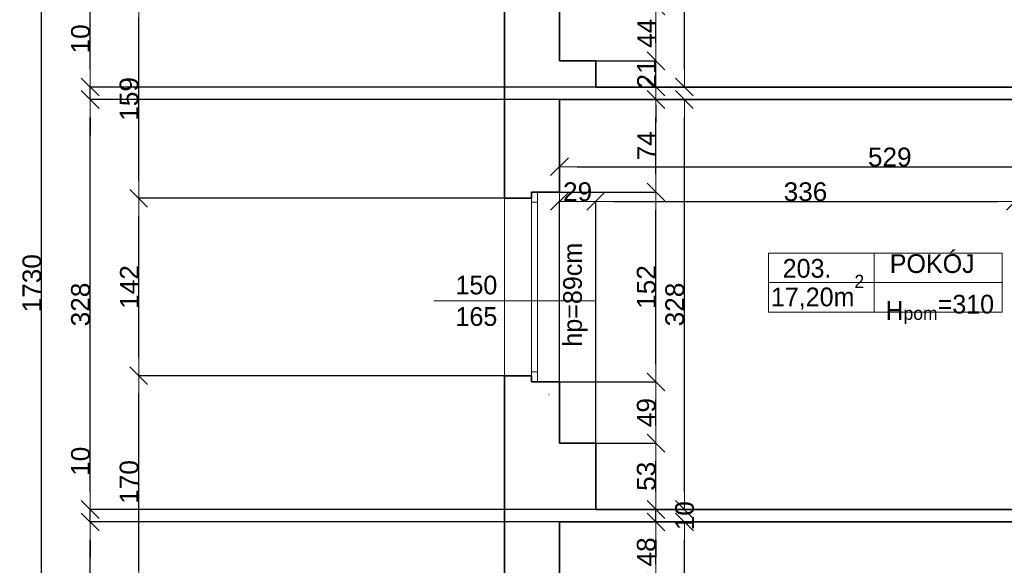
# Model space of a CAD drawing. Header units: metres. Extents: x 7506757 to 756746378, y 5735207 to 582114514.
# Tile 173 of 256: x 7522740 to 7530626, y 5895009 to 5899374. Entities that reach past the tile are written whole.
import ezdxf

# ---------------------------------------------------------------- set-up
doc = ezdxf.new("R2010")
doc.units = ezdxf.units.M
doc.header["$MEASUREMENT"] = 0
doc.header["$PDMODE"] = 2
doc.layers.get('0').update_dxf_attribs({"color": 250, "linetype": 'CONTINUOUS', "lineweight": 100, "plot": 0})
doc.layers.get('Defpoints').update_dxf_attribs({"linetype": 'CONTINUOUS'})
for name, color, linetype, lineweight in [('2D - Ogolne46', 7, 'CONTINUOUS', 18), ('M_OCIANA6', 5, 'CONTINUOUS', 35), ('M_OPISY141', 7, 'CONTINUOUS', 0), ('m_umeblowanie1', 7, 'CONTINUOUS', 13), ('opis1', 7, 'CONTINUOUS', 13)]:
    doc.layers.add(name, color=color, linetype=linetype, lineweight=lineweight)
doc.layers.add('PWYMIAR', color=7, linetype='CONTINUOUS')
doc.styles.add('GENERATED_STYLE_1', font='arial.ttf')
doc.styles.add('GENERATED_STYLE_2', font='txt')
doc.dimstyles.new('GENERATED_STYLE__1', dxfattribs={"dimtxt": 150, "dimasz": 142.5, "dimexe": 0.18, "dimexo": 0, "dimgap": 0.09, "dimtad": 1, "dimdec": 0, "dimlfac": 0.1, "dimzin": 0, "dimdsep": 46, "dimtxsty": 'GENERATED_STYLE_1', "dimblk": 'ARROWHEAD_6', "dimblk1": 'ARROWHEAD_6', "dimblk2": 'ARROWHEAD_6', "dimcen": 0.09, "dimclrd": 251, "dimclre": 251, "dimclrt": 7, "dimazin": 0, "dimtfac": 1, "dimtdec": 4, "dimtmove": 0, "dimatfit": 3, "dimfxl": 0, "dimtolj": 1, "dimtzin": 0, "dimarcsym": 0})
doc.dimstyles.new('GENERATED_STYLE__2', dxfattribs={"dimtxt": 150, "dimasz": 142.5, "dimexe": 0.18, "dimexo": 0, "dimgap": 0.09, "dimtad": 1, "dimtih": 1, "dimtoh": 1, "dimdec": 0, "dimlfac": 0.1, "dimzin": 0, "dimdsep": 46, "dimtxsty": 'GENERATED_STYLE_1', "dimblk": 'ARROWHEAD_6', "dimblk1": 'ARROWHEAD_6', "dimblk2": 'ARROWHEAD_6', "dimcen": 0.09, "dimclrd": 251, "dimclre": 251, "dimclrt": 7, "dimazin": 0, "dimtfac": 1, "dimtdec": 4, "dimtmove": 0, "dimatfit": 3, "dimfxl": 0, "dimtolj": 1, "dimtzin": 0, "dimarcsym": 0})
doc.dimstyles.new('GENERATED_STYLE__3', dxfattribs={"dimtxt": 150, "dimasz": 142.5, "dimexe": 0.18, "dimexo": 0, "dimgap": 0.09, "dimtad": 1, "dimdec": 0, "dimlfac": 0.1, "dimzin": 0, "dimdsep": 46, "dimtxsty": 'GENERATED_STYLE_1', "dimblk": 'ARROWHEAD_6', "dimblk1": 'ARROWHEAD_6', "dimblk2": 'ARROWHEAD_6', "dimcen": 0.09, "dimclrd": 251, "dimclre": 251, "dimclrt": 7, "dimazin": 0, "dimtfac": 1, "dimtdec": 4, "dimtmove": 2, "dimatfit": 3, "dimfxl": 0, "dimtolj": 1, "dimtzin": 0, "dimarcsym": 0})

# ---------------------------------------------------------------- blocks, each defined once
blk = doc.blocks.new('ARROWHEAD_6')
at = {"color": 0, "linetype": 'Continuous', "lineweight": 0}
for p, q in [((0, 0), (-1, 0)), ((-0.5, -0.5), (0.5, 0.5))]:
    blk.add_line(p, q, dxfattribs=at)
blk = doc.blocks.new('*D4998')
at = {"layer": 'Defpoints', "color": 0, "linetype": 'Continuous', "transparency": 16777216}
for p in [(7527063.4, 5899045.6), (7527835.6, 5899045.6), (7527353.4, 5898835.6)]:
    blk.add_point(p, dxfattribs=at)
at = {"layer": 'PWYMIAR', "color": 251, "linetype": 'Continuous', "lineweight": -2, "transparency": 16777216}
for p, q in [((7527835.6, 5899188.1), (7527835.6, 5899330.6)), ((7527063.4, 5899045.6), (7527835.8, 5899045.6)), ((7527835.6, 5898835.6), (7527835.6, 5899045.6)), ((7527353.4, 5898835.6), (7527835.8, 5898835.6)), ((7527835.6, 5898693.1), (7527835.6, 5898550.6))]:
    blk.add_line(p, q, dxfattribs=at)
at = {"layer": 'PWYMIAR', "color": 251, "linetype": 'Continuous', "lineweight": -2, "transparency": 16777216, "xscale": 142.5, "yscale": 142.5, "zscale": 142.5}
for p, rotation in [((7527835.6, 5899045.6), 270), ((7527835.6, 5898835.6), 90)]:
    blk.add_blockref('ARROWHEAD_6', p, dxfattribs=dict(at, rotation=rotation))
at = {"layer": 'PWYMIAR', "color": 7, "linetype": 'Continuous', "lineweight": 13, "transparency": 16777216, "insert": (7527760.3, 5898940.6), "char_height": 150, "attachment_point": 5, "rotation": 90, "style": 'GENERATED_STYLE_1'}
blk.add_mtext('\\A1;21', dxfattribs=at)
blk = doc.blocks.new('*D4999')
at = {"layer": 'Defpoints', "color": 0, "linetype": 'Continuous', "transparency": 16777216}
for p in [(7527063.4, 5899485.6), (7527835.6, 5899485.6), (7527063.4, 5899045.6)]:
    blk.add_point(p, dxfattribs=at)
at = {"layer": 'PWYMIAR', "color": 251, "linetype": 'Continuous', "lineweight": -2, "transparency": 16777216}
for p, q in [((7527063.4, 5899485.6), (7527835.8, 5899485.6)), ((7527835.6, 5899188.1), (7527835.6, 5899343.1)), ((7527063.4, 5899045.6), (7527835.8, 5899045.6))]:
    blk.add_line(p, q, dxfattribs=at)
at = {"layer": 'PWYMIAR', "color": 251, "linetype": 'Continuous', "lineweight": -2, "transparency": 16777216, "xscale": 142.5, "yscale": 142.5, "zscale": 142.5}
for p, rotation in [((7527835.6, 5899485.6), 90), ((7527835.6, 5899045.6), 270)]:
    blk.add_blockref('ARROWHEAD_6', p, dxfattribs=dict(at, rotation=rotation))
at = {"layer": 'PWYMIAR', "color": 7, "linetype": 'Continuous', "lineweight": 13, "transparency": 16777216, "insert": (7527760.6, 5899265.6), "char_height": 150, "attachment_point": 5, "rotation": 90, "style": 'GENERATED_STYLE_1'}
blk.add_mtext('\\A1;44', dxfattribs=at)
blk = doc.blocks.new('*D5014')
at = {"layer": 'Defpoints', "color": 0, "linetype": 'Continuous', "transparency": 16777216}
for p in [(7527063.4, 5895355.6), (7527835.6, 5895355.6), (7527063.4, 5894875.6)]:
    blk.add_point(p, dxfattribs=at)
at = {"layer": 'PWYMIAR', "color": 251, "linetype": 'Continuous', "lineweight": -2, "transparency": 16777216}
for p, q in [((7527063.4, 5895355.6), (7527835.8, 5895355.6)), ((7527835.6, 5895018.1), (7527835.6, 5895213.1)), ((7527063.4, 5894875.6), (7527835.8, 5894875.6))]:
    blk.add_line(p, q, dxfattribs=at)
at = {"layer": 'PWYMIAR', "color": 251, "linetype": 'Continuous', "lineweight": -2, "transparency": 16777216, "xscale": 142.5, "yscale": 142.5, "zscale": 142.5}
for p, rotation in [((7527835.6, 5895355.6), 90), ((7527835.6, 5894875.6), 270)]:
    blk.add_blockref('ARROWHEAD_6', p, dxfattribs=dict(at, rotation=rotation))
at = {"layer": 'PWYMIAR', "color": 7, "linetype": 'Continuous', "lineweight": 13, "transparency": 16777216, "insert": (7527759, 5895115.6), "char_height": 150, "attachment_point": 5, "rotation": 90, "style": 'GENERATED_STYLE_1'}
blk.add_mtext('\\A1;48', dxfattribs=at)
blk = doc.blocks.new('*D5015')
at = {"layer": 'Defpoints', "color": 0, "linetype": 'Continuous', "transparency": 16777216}
for p in [(7527353.4, 5895455.6), (7527835.6, 5895455.6), (7527063.4, 5895355.6)]:
    blk.add_point(p, dxfattribs=at)
at = {"layer": 'PWYMIAR', "color": 251, "linetype": 'Continuous', "lineweight": -2, "transparency": 16777216}
for p, q in [((7527835.6, 5895598.1), (7527835.6, 5895740.6)), ((7527353.4, 5895455.6), (7527835.8, 5895455.6)), ((7527835.6, 5895355.6), (7527835.6, 5895455.6)), ((7527063.4, 5895355.6), (7527835.8, 5895355.6)), ((7527835.6, 5895213.1), (7527835.6, 5895070.6))]:
    blk.add_line(p, q, dxfattribs=at)
at = {"layer": 'PWYMIAR', "color": 251, "linetype": 'Continuous', "lineweight": -2, "transparency": 16777216, "xscale": 142.5, "yscale": 142.5, "zscale": 142.5}
for p, rotation in [((7527835.6, 5895455.6), 270), ((7527835.6, 5895355.6), 90)]:
    blk.add_blockref('ARROWHEAD_6', p, dxfattribs=dict(at, rotation=rotation))
at = {"layer": 'PWYMIAR', "color": 7, "linetype": 'Continuous', "lineweight": 13, "transparency": 16777216, "insert": (7528065.7, 5895405.6), "char_height": 150, "attachment_point": 5, "rotation": 90, "style": 'GENERATED_STYLE_1'}
blk.add_mtext('\\A1;10', dxfattribs=at)
blk = doc.blocks.new('*D5016')
at = {"layer": 'Defpoints', "color": 0, "linetype": 'Continuous', "transparency": 16777216}
for p in [(7527063.4, 5895985.6), (7527835.6, 5895985.6), (7527353.4, 5895455.6)]:
    blk.add_point(p, dxfattribs=at)
at = {"layer": 'PWYMIAR', "color": 251, "linetype": 'Continuous', "lineweight": -2, "transparency": 16777216}
for p, q in [((7527063.4, 5895985.6), (7527835.8, 5895985.6)), ((7527835.6, 5895598.1), (7527835.6, 5895843.1)), ((7527353.4, 5895455.6), (7527835.8, 5895455.6))]:
    blk.add_line(p, q, dxfattribs=at)
at = {"layer": 'PWYMIAR', "color": 251, "linetype": 'Continuous', "lineweight": -2, "transparency": 16777216, "xscale": 142.5, "yscale": 142.5, "zscale": 142.5}
for p, rotation in [((7527835.6, 5895985.6), 90), ((7527835.6, 5895455.6), 270)]:
    blk.add_blockref('ARROWHEAD_6', p, dxfattribs=dict(at, rotation=rotation))
at = {"layer": 'PWYMIAR', "color": 7, "linetype": 'Continuous', "lineweight": 13, "transparency": 16777216, "insert": (7527758.9, 5895720.6), "char_height": 150, "attachment_point": 5, "rotation": 90, "style": 'GENERATED_STYLE_1'}
blk.add_mtext('\\A1;53', dxfattribs=at)
blk = doc.blocks.new('*D5017')
at = {"layer": 'Defpoints', "color": 0, "linetype": 'Continuous', "transparency": 16777216}
for p in [(7527063.4, 5896475.6), (7527835.6, 5896475.6), (7527063.4, 5895985.6)]:
    blk.add_point(p, dxfattribs=at)
at = {"layer": 'PWYMIAR', "color": 251, "linetype": 'Continuous', "lineweight": -2, "transparency": 16777216}
for p, q in [((7527063.4, 5896475.6), (7527835.8, 5896475.6)), ((7527835.6, 5896128.1), (7527835.6, 5896333.1)), ((7527063.4, 5895985.6), (7527835.8, 5895985.6))]:
    blk.add_line(p, q, dxfattribs=at)
at = {"layer": 'PWYMIAR', "color": 251, "linetype": 'Continuous', "lineweight": -2, "transparency": 16777216, "xscale": 142.5, "yscale": 142.5, "zscale": 142.5}
for p, rotation in [((7527835.6, 5896475.6), 90), ((7527835.6, 5895985.6), 270)]:
    blk.add_blockref('ARROWHEAD_6', p, dxfattribs=dict(at, rotation=rotation))
at = {"layer": 'PWYMIAR', "color": 7, "linetype": 'Continuous', "lineweight": 13, "transparency": 16777216, "insert": (7527759, 5896230.6), "char_height": 150, "attachment_point": 5, "rotation": 90, "style": 'GENERATED_STYLE_1'}
blk.add_mtext('\\A1;49', dxfattribs=at)
blk = doc.blocks.new('*D5018')
at = {"layer": 'Defpoints', "color": 0, "linetype": 'Continuous', "transparency": 16777216}
for p in [(7527063.4, 5897995.6), (7527835.6, 5897995.6), (7527063.4, 5896475.6)]:
    blk.add_point(p, dxfattribs=at)
at = {"layer": 'PWYMIAR', "color": 251, "linetype": 'Continuous', "lineweight": -2, "transparency": 16777216}
for p, q in [((7527063.4, 5897995.6), (7527835.8, 5897995.6)), ((7527835.6, 5896618.1), (7527835.6, 5897853.1)), ((7527063.4, 5896475.6), (7527835.8, 5896475.6))]:
    blk.add_line(p, q, dxfattribs=at)
at = {"layer": 'PWYMIAR', "color": 251, "linetype": 'Continuous', "lineweight": -2, "transparency": 16777216, "xscale": 142.5, "yscale": 142.5, "zscale": 142.5}
for p, rotation in [((7527835.6, 5897995.6), 90), ((7527835.6, 5896475.6), 270)]:
    blk.add_blockref('ARROWHEAD_6', p, dxfattribs=dict(at, rotation=rotation))
at = {"layer": 'PWYMIAR', "color": 7, "linetype": 'Continuous', "lineweight": 13, "transparency": 16777216, "insert": (7527759, 5897235.6), "char_height": 150, "attachment_point": 5, "rotation": 90, "style": 'GENERATED_STYLE_1'}
blk.add_mtext('\\A1;152', dxfattribs=at)
blk = doc.blocks.new('*D5019')
at = {"layer": 'Defpoints', "color": 0, "linetype": 'Continuous', "transparency": 16777216}
for p in [(7527063.4, 5898735.6), (7527835.6, 5898735.6), (7527063.4, 5897995.6)]:
    blk.add_point(p, dxfattribs=at)
at = {"layer": 'PWYMIAR', "color": 251, "linetype": 'Continuous', "lineweight": -2, "transparency": 16777216}
for p, q in [((7527063.4, 5898735.6), (7527835.8, 5898735.6)), ((7527835.6, 5898138.1), (7527835.6, 5898593.1)), ((7527063.4, 5897995.6), (7527835.8, 5897995.6))]:
    blk.add_line(p, q, dxfattribs=at)
at = {"layer": 'PWYMIAR', "color": 251, "linetype": 'Continuous', "lineweight": -2, "transparency": 16777216, "xscale": 142.5, "yscale": 142.5, "zscale": 142.5}
for p, rotation in [((7527835.6, 5898735.6), 90), ((7527835.6, 5897995.6), 270)]:
    blk.add_blockref('ARROWHEAD_6', p, dxfattribs=dict(at, rotation=rotation))
at = {"layer": 'PWYMIAR', "color": 7, "linetype": 'Continuous', "lineweight": 13, "transparency": 16777216, "insert": (7527760.6, 5898365.6), "char_height": 150, "attachment_point": 5, "rotation": 90, "style": 'GENERATED_STYLE_1'}
blk.add_mtext('\\A1;74', dxfattribs=at)
blk = doc.blocks.new('*D5021')
at = {"layer": 'Defpoints', "color": 0, "linetype": 'Continuous', "transparency": 16777216}
for p in [(7527283.4, 5902215.6), (7528063.9, 5902215.6), (7527353.4, 5898835.6)]:
    blk.add_point(p, dxfattribs=at)
at = {"layer": 'PWYMIAR', "color": 251, "linetype": 'Continuous', "lineweight": -2, "transparency": 16777216}
for p, q in [((7527283.4, 5902215.6), (7528064.1, 5902215.6)), ((7528063.9, 5898978.1), (7528063.9, 5902073.1)), ((7527353.4, 5898835.6), (7528064.1, 5898835.6))]:
    blk.add_line(p, q, dxfattribs=at)
at = {"layer": 'PWYMIAR', "color": 251, "linetype": 'Continuous', "lineweight": -2, "transparency": 16777216, "xscale": 142.5, "yscale": 142.5, "zscale": 142.5}
for p, rotation in [((7528063.9, 5902215.6), 90), ((7528063.9, 5898835.6), 270)]:
    blk.add_blockref('ARROWHEAD_6', p, dxfattribs=dict(at, rotation=rotation))
at = {"layer": 'PWYMIAR', "color": 7, "linetype": 'Continuous', "lineweight": 13, "transparency": 16777216, "insert": (7527987.1, 5900525.6), "char_height": 150, "attachment_point": 5, "rotation": 90, "style": 'GENERATED_STYLE_1'}
blk.add_mtext('\\A1;338', dxfattribs=at)
blk = doc.blocks.new('*D5022')
at = {"layer": 'Defpoints', "color": 0, "linetype": 'Continuous', "transparency": 16777216}
for p in [(7527063.4, 5898735.6), (7528063.9, 5898735.6), (7527353.4, 5895455.6)]:
    blk.add_point(p, dxfattribs=at)
at = {"layer": 'PWYMIAR', "color": 251, "linetype": 'Continuous', "lineweight": -2, "transparency": 16777216}
for p, q in [((7527063.4, 5898735.6), (7528064.1, 5898735.6)), ((7528063.9, 5895598.1), (7528063.9, 5898593.1)), ((7527353.4, 5895455.6), (7528064.1, 5895455.6))]:
    blk.add_line(p, q, dxfattribs=at)
at = {"layer": 'PWYMIAR', "color": 251, "linetype": 'Continuous', "lineweight": -2, "transparency": 16777216, "xscale": 142.5, "yscale": 142.5, "zscale": 142.5}
for p, rotation in [((7528063.9, 5898735.6), 90), ((7528063.9, 5895455.6), 270)]:
    blk.add_blockref('ARROWHEAD_6', p, dxfattribs=dict(at, rotation=rotation))
at = {"layer": 'PWYMIAR', "color": 7, "linetype": 'Continuous', "lineweight": 13, "transparency": 16777216, "insert": (7527987.1, 5897095.6), "char_height": 150, "attachment_point": 5, "rotation": 90, "style": 'GENERATED_STYLE_1'}
blk.add_mtext('\\A1;328', dxfattribs=at)
blk = doc.blocks.new('*D5023')
at = {"layer": 'Defpoints', "color": 0, "linetype": 'Continuous', "transparency": 16777216}
for p in [(7527063.4, 5895355.6), (7528064.1, 5895355.6), (7527063.4, 5892175.6)]:
    blk.add_point(p, dxfattribs=at)
at = {"layer": 'PWYMIAR', "color": 251, "linetype": 'Continuous', "lineweight": -2, "transparency": 16777216}
for p, q in [((7527063.4, 5895355.6), (7528064.3, 5895355.6)), ((7528064.1, 5892318.1), (7528064.1, 5895213.1)), ((7527063.4, 5892175.6), (7528064.3, 5892175.6))]:
    blk.add_line(p, q, dxfattribs=at)
at = {"layer": 'PWYMIAR', "color": 251, "linetype": 'Continuous', "lineweight": -2, "transparency": 16777216, "xscale": 142.5, "yscale": 142.5, "zscale": 142.5}
for p, rotation in [((7528064.1, 5895355.6), 90), ((7528064.1, 5892175.6), 270)]:
    blk.add_blockref('ARROWHEAD_6', p, dxfattribs=dict(at, rotation=rotation))
at = {"layer": 'PWYMIAR', "color": 7, "linetype": 'Continuous', "lineweight": 13, "transparency": 16777216, "insert": (7527987.4, 5893765.6), "char_height": 150, "attachment_point": 5, "rotation": 90, "style": 'GENERATED_STYLE_1'}
blk.add_mtext('\\A1;318', dxfattribs=at)
blk = doc.blocks.new('*D5053')
at = {"layer": 'Defpoints', "color": 0, "linetype": 'Continuous', "transparency": 16777216}
for p in [(7527353.4, 5897920.6), (7527063.4, 5895985.6), (7527353.4, 5895985.6)]:
    blk.add_point(p, dxfattribs=at)
at = {"layer": 'PWYMIAR', "color": 251, "linetype": 'Continuous', "lineweight": -2, "transparency": 16777216}
for p, q in [((7527063.4, 5895985.6), (7527063.4, 5897920.8)), ((7527205.9, 5897920.6), (7527210.9, 5897920.6)), ((7527353.4, 5895985.6), (7527353.4, 5897920.8))]:
    blk.add_line(p, q, dxfattribs=at)
at = {"layer": 'PWYMIAR', "color": 251, "linetype": 'Continuous', "lineweight": -2, "transparency": 16777216, "xscale": 142.5, "yscale": 142.5, "zscale": 142.5, "rotation": 180}
blk.add_blockref('ARROWHEAD_6', (7527063.4, 5897920.6), dxfattribs=at)
at = {"layer": 'PWYMIAR', "color": 251, "linetype": 'Continuous', "lineweight": -2, "transparency": 16777216, "xscale": 142.5, "yscale": 142.5, "zscale": 142.5}
blk.add_blockref('ARROWHEAD_6', (7527353.4, 5897920.6), dxfattribs=at)
at = {"layer": 'PWYMIAR', "color": 7, "linetype": 'Continuous', "lineweight": 13, "transparency": 16777216, "insert": (7527208.4, 5897997.3), "char_height": 150, "attachment_point": 5, "style": 'GENERATED_STYLE_1'}
blk.add_mtext('\\A1;29', dxfattribs=at)
blk = doc.blocks.new('*D5054')
at = {"layer": 'Defpoints', "color": 0, "linetype": 'Continuous', "transparency": 16777216}
for p in [(7530713.4, 5897920.6), (7527353.4, 5895985.6), (7530713.4, 5895455.6)]:
    blk.add_point(p, dxfattribs=at)
at = {"layer": 'PWYMIAR', "color": 251, "linetype": 'Continuous', "lineweight": -2, "transparency": 16777216}
for p, q in [((7527353.4, 5895985.6), (7527353.4, 5897920.8)), ((7527495.9, 5897920.6), (7530570.9, 5897920.6)), ((7530713.4, 5895455.6), (7530713.4, 5897920.8))]:
    blk.add_line(p, q, dxfattribs=at)
at = {"layer": 'PWYMIAR', "color": 251, "linetype": 'Continuous', "lineweight": -2, "transparency": 16777216, "xscale": 142.5, "yscale": 142.5, "zscale": 142.5, "rotation": 180}
blk.add_blockref('ARROWHEAD_6', (7527353.4, 5897920.6), dxfattribs=at)
at = {"layer": 'PWYMIAR', "color": 251, "linetype": 'Continuous', "lineweight": -2, "transparency": 16777216, "xscale": 142.5, "yscale": 142.5, "zscale": 142.5}
blk.add_blockref('ARROWHEAD_6', (7530713.4, 5897920.6), dxfattribs=at)
at = {"layer": 'PWYMIAR', "color": 7, "linetype": 'Continuous', "lineweight": 13, "transparency": 16777216, "insert": (7529033.4, 5897997.3), "char_height": 150, "attachment_point": 5, "style": 'GENERATED_STYLE_1'}
blk.add_mtext('\\A1;336', dxfattribs=at)
blk = doc.blocks.new('*D5057')
at = {"layer": 'Defpoints', "color": 0, "linetype": 'Continuous', "transparency": 16777216}
for p in [(7527063.4, 5898735.6), (7532353.4, 5898735.6), (7532353.4, 5898198.3)]:
    blk.add_point(p, dxfattribs=at)
at = {"layer": 'PWYMIAR', "color": 251, "linetype": 'Continuous', "lineweight": -2, "transparency": 16777216}
for p, q in [((7527063.4, 5898735.6), (7527063.4, 5898198.2)), ((7532353.4, 5898735.6), (7532353.4, 5898198.2)), ((7527205.9, 5898198.3), (7532210.9, 5898198.3))]:
    blk.add_line(p, q, dxfattribs=at)
at = {"layer": 'PWYMIAR', "color": 251, "linetype": 'Continuous', "lineweight": -2, "transparency": 16777216, "xscale": 142.5, "yscale": 142.5, "zscale": 142.5, "rotation": 180}
blk.add_blockref('ARROWHEAD_6', (7527063.4, 5898198.3), dxfattribs=at)
at = {"layer": 'PWYMIAR', "color": 251, "linetype": 'Continuous', "lineweight": -2, "transparency": 16777216, "xscale": 142.5, "yscale": 142.5, "zscale": 142.5}
blk.add_blockref('ARROWHEAD_6', (7532353.4, 5898198.3), dxfattribs=at)
at = {"layer": 'PWYMIAR', "color": 7, "linetype": 'Continuous', "lineweight": 13, "transparency": 16777216, "insert": (7529708.4, 5898275), "char_height": 150, "attachment_point": 5, "style": 'GENERATED_STYLE_1'}
blk.add_mtext('\\A1;529', dxfattribs=at)
blk = doc.blocks.new('*D5350')
at = {"layer": 'Defpoints', "color": 0, "linetype": 'Continuous', "transparency": 16777216}
for p in [(7523693.6, 5896525.6), (7526623.4, 5896525.6), (7526623.4, 5894825.6)]:
    blk.add_point(p, dxfattribs=at)
at = {"layer": 'PWYMIAR', "color": 251, "linetype": 'Continuous', "lineweight": -2, "transparency": 16777216}
for p, q in [((7526623.4, 5896525.6), (7523693.4, 5896525.6)), ((7523693.6, 5894968.1), (7523693.6, 5896383.1)), ((7526623.4, 5894825.6), (7523693.4, 5894825.6))]:
    blk.add_line(p, q, dxfattribs=at)
at = {"layer": 'PWYMIAR', "color": 251, "linetype": 'Continuous', "lineweight": -2, "transparency": 16777216, "xscale": 142.5, "yscale": 142.5, "zscale": 142.5}
for p, rotation in [((7523693.6, 5896525.6), 90), ((7523693.6, 5894825.6), 270)]:
    blk.add_blockref('ARROWHEAD_6', p, dxfattribs=dict(at, rotation=rotation))
at = {"layer": 'PWYMIAR', "color": 7, "linetype": 'Continuous', "lineweight": 13, "transparency": 16777216, "insert": (7523616.9, 5895675.6), "char_height": 150, "attachment_point": 5, "rotation": 90, "style": 'GENERATED_STYLE_1'}
blk.add_mtext('\\A1;170', dxfattribs=at)
blk = doc.blocks.new('*D5351')
at = {"layer": 'Defpoints', "color": 0, "linetype": 'Continuous', "transparency": 16777216}
for p in [(7523693.6, 5897945.6), (7526623.4, 5897945.6), (7526623.4, 5896525.6)]:
    blk.add_point(p, dxfattribs=at)
at = {"layer": 'PWYMIAR', "color": 251, "linetype": 'Continuous', "lineweight": -2, "transparency": 16777216}
for p, q in [((7526623.4, 5897945.6), (7523693.4, 5897945.6)), ((7523693.6, 5896668.1), (7523693.6, 5897803.1)), ((7526623.4, 5896525.6), (7523693.4, 5896525.6))]:
    blk.add_line(p, q, dxfattribs=at)
at = {"layer": 'PWYMIAR', "color": 251, "linetype": 'Continuous', "lineweight": -2, "transparency": 16777216, "xscale": 142.5, "yscale": 142.5, "zscale": 142.5}
for p, rotation in [((7523693.6, 5897945.6), 90), ((7523693.6, 5896525.6), 270)]:
    blk.add_blockref('ARROWHEAD_6', p, dxfattribs=dict(at, rotation=rotation))
at = {"layer": 'PWYMIAR', "color": 7, "linetype": 'Continuous', "lineweight": 13, "transparency": 16777216, "insert": (7523618.2, 5897235.6), "char_height": 150, "attachment_point": 5, "rotation": 90, "style": 'GENERATED_STYLE_1'}
blk.add_mtext('\\A1;142', dxfattribs=at)
blk = doc.blocks.new('*D5352')
at = {"layer": 'Defpoints', "color": 0, "linetype": 'Continuous', "transparency": 16777216}
for p in [(7523693.6, 5899535.6), (7526623.4, 5899535.6), (7526623.4, 5897945.6)]:
    blk.add_point(p, dxfattribs=at)
at = {"layer": 'PWYMIAR', "color": 251, "linetype": 'Continuous', "lineweight": -2, "transparency": 16777216}
for p, q in [((7526623.4, 5899535.6), (7523693.4, 5899535.6)), ((7523693.6, 5898088.1), (7523693.6, 5899393.1)), ((7526623.4, 5897945.6), (7523693.4, 5897945.6))]:
    blk.add_line(p, q, dxfattribs=at)
at = {"layer": 'PWYMIAR', "color": 251, "linetype": 'Continuous', "lineweight": -2, "transparency": 16777216, "xscale": 142.5, "yscale": 142.5, "zscale": 142.5}
for p, rotation in [((7523693.6, 5899535.6), 90), ((7523693.6, 5897945.6), 270)]:
    blk.add_blockref('ARROWHEAD_6', p, dxfattribs=dict(at, rotation=rotation))
at = {"layer": 'PWYMIAR', "color": 7, "linetype": 'Continuous', "lineweight": 13, "transparency": 16777216, "insert": (7523616.9, 5898740.6), "char_height": 150, "attachment_point": 5, "rotation": 90, "style": 'GENERATED_STYLE_1'}
blk.add_mtext('\\A1;159', dxfattribs=at)
blk = doc.blocks.new('*D5361')
at = {"layer": 'Defpoints', "color": 0, "linetype": 'Continuous', "transparency": 16777216}
for p in [(7523304.4, 5895355.6), (7527063.4, 5895355.6), (7527063.4, 5892175.6)]:
    blk.add_point(p, dxfattribs=at)
at = {"layer": 'PWYMIAR', "color": 251, "linetype": 'Continuous', "lineweight": -2, "transparency": 16777216}
for p, q in [((7527063.4, 5895355.6), (7523304.3, 5895355.6)), ((7523304.4, 5892318.1), (7523304.4, 5895213.1)), ((7527063.4, 5892175.6), (7523304.3, 5892175.6))]:
    blk.add_line(p, q, dxfattribs=at)
at = {"layer": 'PWYMIAR', "color": 251, "linetype": 'Continuous', "lineweight": -2, "transparency": 16777216, "xscale": 142.5, "yscale": 142.5, "zscale": 142.5}
for p, rotation in [((7523304.4, 5895355.6), 90), ((7523304.4, 5892175.6), 270)]:
    blk.add_blockref('ARROWHEAD_6', p, dxfattribs=dict(at, rotation=rotation))
at = {"layer": 'PWYMIAR', "color": 7, "linetype": 'Continuous', "lineweight": 13, "transparency": 16777216, "insert": (7523227.7, 5893765.6), "char_height": 150, "attachment_point": 5, "rotation": 90, "style": 'GENERATED_STYLE_1'}
blk.add_mtext('\\A1;318', dxfattribs=at)
blk = doc.blocks.new('*D5362')
at = {"layer": 'Defpoints', "color": 0, "linetype": 'Continuous', "transparency": 16777216}
for p in [(7523304.4, 5895455.6), (7527353.4, 5895455.6), (7527063.4, 5895355.6)]:
    blk.add_point(p, dxfattribs=at)
at = {"layer": 'PWYMIAR', "color": 251, "linetype": 'Continuous', "lineweight": -2, "transparency": 16777216}
for p, q in [((7523304.4, 5895598.1), (7523304.4, 5895941)), ((7527353.4, 5895455.6), (7523304.3, 5895455.6)), ((7523304.4, 5895355.6), (7523304.4, 5895455.6)), ((7527063.4, 5895355.6), (7523304.3, 5895355.6)), ((7523304.4, 5895213.1), (7523304.4, 5895070.6))]:
    blk.add_line(p, q, dxfattribs=at)
at = {"layer": 'PWYMIAR', "color": 251, "linetype": 'Continuous', "lineweight": -2, "transparency": 16777216, "xscale": 142.5, "yscale": 142.5, "zscale": 142.5}
for p, rotation in [((7523304.4, 5895455.6), 270), ((7523304.4, 5895355.6), 90)]:
    blk.add_blockref('ARROWHEAD_6', p, dxfattribs=dict(at, rotation=rotation))
at = {"layer": 'PWYMIAR', "color": 7, "linetype": 'Continuous', "lineweight": 13, "transparency": 16777216, "insert": (7523227.8, 5895840.8), "char_height": 150, "attachment_point": 5, "rotation": 90, "style": 'GENERATED_STYLE_1'}
blk.add_mtext('\\A1;10', dxfattribs=at)
blk = doc.blocks.new('*D5363')
at = {"layer": 'Defpoints', "color": 0, "linetype": 'Continuous', "transparency": 16777216}
for p in [(7523304.4, 5898735.6), (7527063.4, 5898735.6), (7527353.4, 5895455.6)]:
    blk.add_point(p, dxfattribs=at)
at = {"layer": 'PWYMIAR', "color": 251, "linetype": 'Continuous', "lineweight": -2, "transparency": 16777216}
for p, q in [((7527063.4, 5898735.6), (7523304.3, 5898735.6)), ((7523304.4, 5895598.1), (7523304.4, 5898593.1)), ((7527353.4, 5895455.6), (7523304.3, 5895455.6))]:
    blk.add_line(p, q, dxfattribs=at)
at = {"layer": 'PWYMIAR', "color": 251, "linetype": 'Continuous', "lineweight": -2, "transparency": 16777216, "xscale": 142.5, "yscale": 142.5, "zscale": 142.5}
for p, rotation in [((7523304.4, 5898735.6), 90), ((7523304.4, 5895455.6), 270)]:
    blk.add_blockref('ARROWHEAD_6', p, dxfattribs=dict(at, rotation=rotation))
at = {"layer": 'PWYMIAR', "color": 7, "linetype": 'Continuous', "lineweight": 13, "transparency": 16777216, "insert": (7523227.7, 5897095.6), "char_height": 150, "attachment_point": 5, "rotation": 90, "style": 'GENERATED_STYLE_1'}
blk.add_mtext('\\A1;328', dxfattribs=at)
blk = doc.blocks.new('*D5364')
at = {"layer": 'Defpoints', "color": 0, "linetype": 'Continuous', "transparency": 16777216}
for p in [(7523304.4, 5898835.6), (7527353.4, 5898835.6), (7527063.4, 5898735.6)]:
    blk.add_point(p, dxfattribs=at)
at = {"layer": 'PWYMIAR', "color": 251, "linetype": 'Continuous', "lineweight": -2, "transparency": 16777216}
for p, q in [((7523304.4, 5898978.1), (7523304.4, 5899321)), ((7527353.4, 5898835.6), (7523304.3, 5898835.6)), ((7523304.4, 5898735.6), (7523304.4, 5898835.6)), ((7527063.4, 5898735.6), (7523304.3, 5898735.6)), ((7523304.4, 5898593.1), (7523304.4, 5898450.6))]:
    blk.add_line(p, q, dxfattribs=at)
at = {"layer": 'PWYMIAR', "color": 251, "linetype": 'Continuous', "lineweight": -2, "transparency": 16777216, "xscale": 142.5, "yscale": 142.5, "zscale": 142.5}
for p, rotation in [((7523304.4, 5898835.6), 270), ((7523304.4, 5898735.6), 90)]:
    blk.add_blockref('ARROWHEAD_6', p, dxfattribs=dict(at, rotation=rotation))
at = {"layer": 'PWYMIAR', "color": 7, "linetype": 'Continuous', "lineweight": 13, "transparency": 16777216, "insert": (7523227.8, 5899220.8), "char_height": 150, "attachment_point": 5, "rotation": 90, "style": 'GENERATED_STYLE_1'}
blk.add_mtext('\\A1;10', dxfattribs=at)
blk = doc.blocks.new('*D5365')
at = {"layer": 'Defpoints', "color": 0, "linetype": 'Continuous', "transparency": 16777216}
for p in [(7523304.4, 5902215.6), (7527283.4, 5902215.6), (7527353.4, 5898835.6)]:
    blk.add_point(p, dxfattribs=at)
at = {"layer": 'PWYMIAR', "color": 251, "linetype": 'Continuous', "lineweight": -2, "transparency": 16777216}
for p, q in [((7527283.4, 5902215.6), (7523304.3, 5902215.6)), ((7523304.4, 5898978.1), (7523304.4, 5902073.1)), ((7527353.4, 5898835.6), (7523304.3, 5898835.6))]:
    blk.add_line(p, q, dxfattribs=at)
at = {"layer": 'PWYMIAR', "color": 251, "linetype": 'Continuous', "lineweight": -2, "transparency": 16777216, "xscale": 142.5, "yscale": 142.5, "zscale": 142.5}
for p, rotation in [((7523304.4, 5902215.6), 90), ((7523304.4, 5898835.6), 270)]:
    blk.add_blockref('ARROWHEAD_6', p, dxfattribs=dict(at, rotation=rotation))
at = {"layer": 'PWYMIAR', "color": 7, "linetype": 'Continuous', "lineweight": 13, "transparency": 16777216, "insert": (7523227.7, 5900525.6), "char_height": 150, "attachment_point": 5, "rotation": 90, "style": 'GENERATED_STYLE_1'}
blk.add_mtext('\\A1;338', dxfattribs=at)
blk = doc.blocks.new('*D5370')
at = {"layer": 'Defpoints', "color": 0, "linetype": 'Continuous', "transparency": 16777216}
for p in [(7522915.3, 5905915.6), (7526623.4, 5905915.6), (7526623.4, 5888615.6)]:
    blk.add_point(p, dxfattribs=at)
at = {"layer": 'PWYMIAR', "color": 251, "linetype": 'Continuous', "lineweight": -2, "transparency": 16777216}
for p, q in [((7526623.4, 5905915.6), (7522915.1, 5905915.6)), ((7522915.3, 5888758.1), (7522915.3, 5905773.1)), ((7526623.4, 5888615.6), (7522915.1, 5888615.6))]:
    blk.add_line(p, q, dxfattribs=at)
at = {"layer": 'PWYMIAR', "color": 251, "linetype": 'Continuous', "lineweight": -2, "transparency": 16777216, "xscale": 142.5, "yscale": 142.5, "zscale": 142.5}
for p, rotation in [((7522915.3, 5905915.6), 90), ((7522915.3, 5888615.6), 270)]:
    blk.add_blockref('ARROWHEAD_6', p, dxfattribs=dict(at, rotation=rotation))
at = {"layer": 'PWYMIAR', "color": 7, "linetype": 'Continuous', "lineweight": 13, "transparency": 16777216, "insert": (7522838.6, 5897265.6), "char_height": 150, "attachment_point": 5, "rotation": 90, "style": 'GENERATED_STYLE_1'}
blk.add_mtext('\\A1;1730', dxfattribs=at)

msp = doc.modelspace()

# ---------------------------------------------------------------- linework, layer by layer
at = {"layer": 'M_OCIANA6', "linetype": 'Continuous'}
for p, q in [((7526623.4, 5897945.6), (7526623.4, 5899535.6)), ((7527063.4, 5899045.6), (7527063.4, 5899535.6)), ((7527063.4, 5899045.6), (7527353.4, 5899045.6)), ((7527353.4, 5899045.6), (7527353.4, 5898835.6)), ((7527353.4, 5898835.6), (7532353.4, 5898835.6)), ((7527063.4, 5898735.6), (7532353.4, 5898735.6)), ((7527063.4, 5897995.6), (7527063.4, 5898735.6)), ((7526838.4, 5897995.6), (7527063.4, 5897995.6)), ((7527063.4, 5897995.6), (7526838.4, 5897995.6)), ((7526838.4, 5897995.6), (7526838.4, 5897945.6)), ((7526838.4, 5897945.6), (7526623.4, 5897945.6)), ((7526838.4, 5897975.6), (7526838.4, 5897945.6)), ((7526623.4, 5894825.6), (7526623.4, 5896525.6)), ((7526838.4, 5896525.6), (7526623.4, 5896525.6)), ((7526838.4, 5896475.6), (7526838.4, 5896525.6)), ((7526838.4, 5896475.6), (7526838.4, 5896525.6)), ((7527063.4, 5896475.6), (7526838.4, 5896475.6)), ((7526838.4, 5896475.6), (7527023.4, 5896475.6)), ((7527023.4, 5896475.6), (7526838.4, 5896475.6)), ((7527063.4, 5895985.6), (7527063.4, 5896475.6)), ((7527063.4, 5895985.6), (7527353.4, 5895985.6)), ((7527353.4, 5895985.6), (7527353.4, 5895455.6)), ((7527353.4, 5895455.6), (7530713.4, 5895455.6)), ((7527063.4, 5894865.6), (7527063.4, 5895355.6)), ((7527063.4, 5895355.6), (7530713.4, 5895355.6))]:
    msp.add_line(p, q, dxfattribs=at)
msp.add_point((7526978.4, 5896375.6), dxfattribs=at)
at = {"layer": 'M_OPISY141', "linetype": 'Continuous'}
for p, q in [((7528738.3, 5897506.2), (7530609.3, 5897506.2)), ((7528738.3, 5897035.1), (7528738.3, 5897506.2)), ((7529582.9, 5897506.2), (7529582.9, 5897035.1)), ((7530609.3, 5897506.2), (7530609.3, 5897035.1)), ((7528738.3, 5897270.7), (7530609.3, 5897270.7)), ((7526058.1, 5897125.6), (7527310.8, 5897125.6)), ((7526098.1, 5897125.6), (7527350.8, 5897125.6)), ((7530609.3, 5897035.1), (7528738.3, 5897035.1))]:
    msp.add_line(p, q, dxfattribs=at)
at = {"layer": 'm_umeblowanie1', "linetype": 'Continuous'}
for p, q in [((7526838.4, 5896525.6), (7526838.4, 5897995.6)), ((7526888.4, 5896475.6), (7526888.4, 5897995.6)), ((7527063.4, 5896475.6), (7527063.4, 5897995.6)), ((7526623.4, 5896525.6), (7526623.4, 5897945.6)), ((7526838.4, 5897915.6), (7526888.4, 5897915.6)), ((7526838.4, 5896555.6), (7526888.4, 5896555.6))]:
    msp.add_line(p, q, dxfattribs=at)

# ---------------------------------------------------------------- texts
at = {"layer": '2D - Ogolne46', "linetype": 'Continuous', "insert": (7528756.5, 5897053.1), "char_height": 150, "attachment_point": 7, "style": 'GENERATED_STYLE_2'}
msp.add_mtext('{17,20m\\A1{\\H0.7x;\\S2^  ;}}', dxfattribs=at)
at = {"layer": 'opis1', "linetype": 'Continuous', "insert": (7527092.5, 5897589.2), "char_height": 150, "attachment_point": 3, "rotation": 90, "style": 'GENERATED_STYLE_2'}
msp.add_mtext('{hp=89cm}', dxfattribs=at)
at = {"layer": 'opis1', "linetype": 'Continuous', "char_height": 150, "attachment_point": 1, "style": 'GENERATED_STYLE_2'}
for s, insert in [('{POKÓJ}', (7529708.5, 5897497.9)), ('{203.}', (7528850.8, 5897460)), ('{H\\A1{\\H0.7x;\\S ^ pom;}=310}', (7529673.8, 5897224.4))]:
    msp.add_mtext(s, dxfattribs=dict(at, insert=insert))
at = {"layer": 'opis1', "linetype": 'Continuous', "insert": (7526230.5, 5897326.4), "char_height": 150, "width": 349.992, "attachment_point": 1, "line_spacing_factor": 1.007581, "style": 'GENERATED_STYLE_2'}
msp.add_mtext('{150\\P165}', dxfattribs=at)

# ---------------------------------------------------------------- dimensions: what is measured, and where the dimension line sits
at = {"layer": 'PWYMIAR', "color": 251, "linetype": 'Continuous', "lineweight": 13}
for base, p1, p2, dimstyle, picture, middle in [((7522915.3, 5905915.6), (7526623.4, 5888615.6), (7526623.4, 5905915.6), 'GENERATED_STYLE__1', '*D5370', (7522838.6, 5897265.6)), ((7523304.4, 5902215.6), (7527353.4, 5898835.6), (7527283.4, 5902215.6), 'GENERATED_STYLE__1', '*D5365', (7523227.7, 5900525.6)), ((7528063.9, 5902215.6), (7527353.4, 5898835.6), (7527283.4, 5902215.6), 'GENERATED_STYLE__1', '*D5021', (7527987.1, 5900525.6)), ((7523693.6, 5899535.6), (7526623.4, 5897945.6), (7526623.4, 5899535.6), 'GENERATED_STYLE__1', '*D5352', (7523616.9, 5898740.6)), ((7527835.6, 5899485.6), (7527063.4, 5899045.6), (7527063.4, 5899485.6), 'GENERATED_STYLE__1', '*D4999', (7527760.6, 5899265.6)), ((7523304.4, 5898835.6), (7527063.4, 5898735.6), (7527353.4, 5898835.6), 'GENERATED_STYLE__1', '*D5364', (7523227.8, 5899220.8)), ((7527835.6, 5899045.6), (7527353.4, 5898835.6), (7527063.4, 5899045.6), 'GENERATED_STYLE__3', '*D4998', (7527760.3, 5898940.6)), ((7523304.4, 5898735.6), (7527353.4, 5895455.6), (7527063.4, 5898735.6), 'GENERATED_STYLE__1', '*D5363', (7523227.7, 5897095.6)), ((7527835.6, 5898735.6), (7527063.4, 5897995.6), (7527063.4, 5898735.6), 'GENERATED_STYLE__3', '*D5019', (7527760.6, 5898365.6)), ((7528063.9, 5898735.6), (7527353.4, 5895455.6), (7527063.4, 5898735.6), 'GENERATED_STYLE__1', '*D5022', (7527987.1, 5897095.6)), ((7527835.6, 5897995.6), (7527063.4, 5896475.6), (7527063.4, 5897995.6), 'GENERATED_STYLE__1', '*D5018', (7527759, 5897235.6)), ((7523693.6, 5897945.6), (7526623.4, 5896525.6), (7526623.4, 5897945.6), 'GENERATED_STYLE__1', '*D5351', (7523618.2, 5897235.6)), ((7523693.6, 5896525.6), (7526623.4, 5894825.6), (7526623.4, 5896525.6), 'GENERATED_STYLE__1', '*D5350', (7523616.9, 5895675.6)), ((7527835.6, 5896475.6), (7527063.4, 5895985.6), (7527063.4, 5896475.6), 'GENERATED_STYLE__1', '*D5017', (7527759, 5896230.6)), ((7527835.6, 5895985.6), (7527353.4, 5895455.6), (7527063.4, 5895985.6), 'GENERATED_STYLE__1', '*D5016', (7527758.9, 5895720.6)), ((7523304.4, 5895455.6), (7527063.4, 5895355.6), (7527353.4, 5895455.6), 'GENERATED_STYLE__1', '*D5362', (7523227.8, 5895840.8)), ((7527835.6, 5895455.6), (7527063.4, 5895355.6), (7527353.4, 5895455.6), 'GENERATED_STYLE__3', '*D5015', (7528065.7, 5895405.6)), ((7523304.4, 5895355.6), (7527063.4, 5892175.6), (7527063.4, 5895355.6), 'GENERATED_STYLE__1', '*D5361', (7523227.7, 5893765.6)), ((7527835.6, 5895355.6), (7527063.4, 5894875.6), (7527063.4, 5895355.6), 'GENERATED_STYLE__1', '*D5014', (7527759, 5895115.6)), ((7528064.1, 5895355.6), (7527063.4, 5892175.6), (7527063.4, 5895355.6), 'GENERATED_STYLE__1', '*D5023', (7527987.4, 5893765.6))]:
    dim = msp.add_linear_dim(base=base, p1=p1, p2=p2, angle=90, dimstyle=dimstyle, dxfattribs=at)
    dim.commit()
    dim.dimension.update_dxf_attribs({"geometry": picture, "text_midpoint": middle})
for base, p1, p2, picture, middle in [((7532353.4, 5898198.3), (7527063.4, 5898735.6), (7532353.4, 5898735.6), '*D5057', (7529708.4, 5898275)), ((7527353.4, 5897920.6), (7527063.4, 5895985.6), (7527353.4, 5895985.6), '*D5053', (7527208.4, 5897997.3)), ((7530713.4, 5897920.6), (7527353.4, 5895985.6), (7530713.4, 5895455.6), '*D5054', (7529033.4, 5897997.3))]:
    dim = msp.add_linear_dim(base=base, p1=p1, p2=p2, dimstyle='GENERATED_STYLE__2', dxfattribs=at)
    dim.commit()
    dim.dimension.update_dxf_attribs({"geometry": picture, "text_midpoint": middle})

doc.saveas('drawing.dxf')
